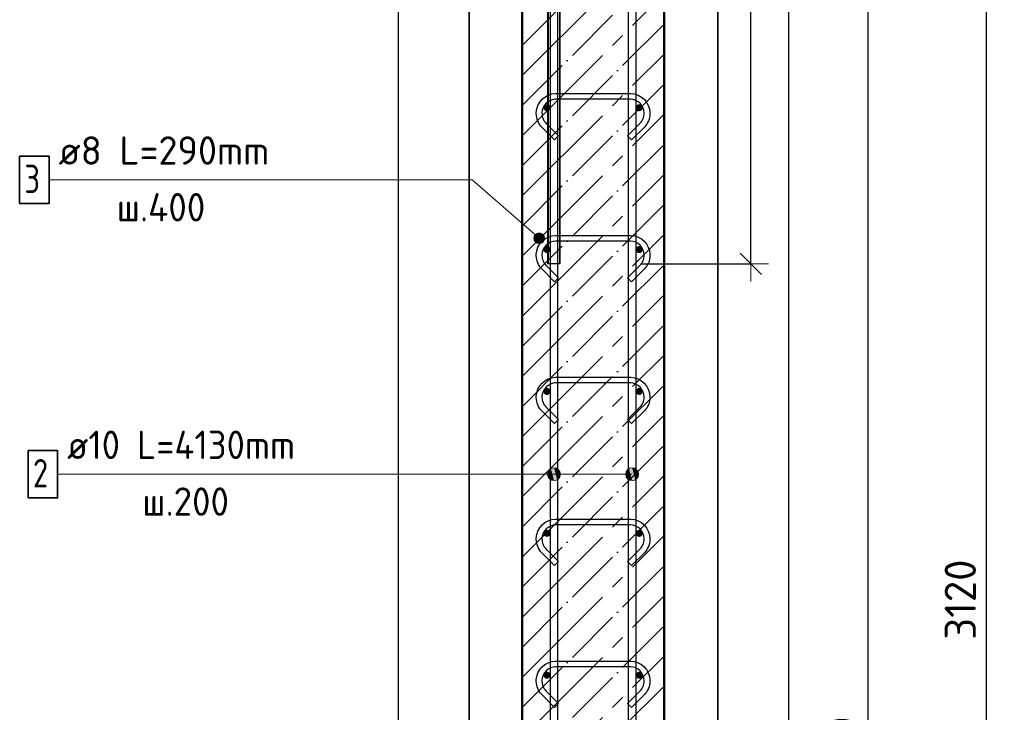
# Model space of a CAD drawing. Header units: millimetres. Extents: x -30645 to 44626, y 46540 to 77351.
# Tile 17 of 84: x -27498 to -26111, y 53203 to 54179. Entities that reach past the tile are written whole.
import ezdxf

# ---------------------------------------------------------------- set-up
doc = ezdxf.new("R2010")
doc.units = ezdxf.units.MM
doc.header["$PDMODE"] = 65
doc.linetypes.add('______11', pattern=[100, 80, -10, 0, -10])
doc.linetypes.add('______5', pattern=[220, 160, -20, 20, -20])
for name, color, linetype, lineweight in [('Standard', 7, 'Continuous', 25), ('Арм.стержн. вертикальными 1', 22, 'Continuous', 35), ('Арм.стержн.горизонт. 1', 180, 'Continuous', 35), ('Размерная линия_ общее', 7, 'Continuous', 13)]:
    doc.layers.add(name, color=color, linetype=linetype, lineweight=lineweight)
doc.layers.add('Арм.стержн. вертикальными 2', color=7, linetype='Continuous', lineweight=35, true_color=0x006e00)
doc.layers.add('Арм.стержн.Стяжки', color=7, linetype='Continuous', lineweight=35, true_color=0x501e0f)
doc.styles.add('ISOCPEUR', font='ISOCPEUR')
doc.dimstyles.new('DIMSTYLE_3', dxfattribs={"dimtxt": 44, "dimasz": 50, "dimexe": 0, "dimexo": 0, "dimgap": 22, "dimtad": 2, "dimdec": 0, "dimrnd": 5, "dimzin": 12, "dimdsep": 46, "dimtxsty": 'ISOCPEUR', "dimblk1": 'ALL_ML_STRICH', "dimblk2": 'ALL_ML_STRICH', "dimsah": 1, "dimcen": 0, "dimclrd": 7, "dimclre": 256, "dimclrt": 7, "dimadec": 0, "dimazin": 0, "dimtfac": 1, "dimtdec": 0, "dimtix": 1, "dimtmove": 2, "dimatfit": 3, "dimfxl": 0, "dimtzin": 0, "dimlwd": 0, "dimlwe": -3, "dimarcsym": 0})

# ---------------------------------------------------------------- blocks, each defined once
blk = doc.blocks.new('ALL_ML_STRICH')
at = {"color": 0, "linetype": 'ByBlock', "lineweight": -2}
for p, q in [((-0.3, -0.3), (0.3, 0.3)), ((0, -0.5), (0, 0.5)), ((-1, 0), (0.5, 0))]:
    blk.add_line(p, q, dxfattribs=at)
blk = doc.blocks.new('*D203')
at = {"layer": 'DEFPOINTS', "color": 7, "linetype": 'Continuous', "lineweight": 13, "transparency": 33554687}
for p in [(-26590.5, 54915), (-26643, 53835), (-26468.4, 53835)]:
    blk.add_point(p, dxfattribs=at)
at = {"layer": 'Размерная линия_ общее', "color": 253, "linetype": 'Continuous', "lineweight": -2, "true_color": 0xa0a0a0, "transparency": 33554687}
for p, q in [((-26570.5, 54915), (-26468.4, 54915)), ((-26623, 53835), (-26468.4, 53835))]:
    blk.add_line(p, q, dxfattribs=at)
at = {"layer": 'Размерная линия_ общее', "color": 7, "linetype": 'Continuous', "lineweight": -2, "transparency": 33554687}
blk.add_line((-26468.4, 53835), (-26468.4, 54915), dxfattribs=at)
at = {"layer": 'Размерная линия_ общее', "color": 7, "linetype": 'Continuous', "lineweight": 13, "transparency": 33554687, "xscale": 50, "yscale": 50, "zscale": 50}
for p, rotation in [((-26468.4, 54915), 90), ((-26468.4, 53835), 270)]:
    blk.add_blockref('ALL_ML_STRICH', p, dxfattribs=dict(at, rotation=rotation))
at = {"layer": 'Размерная линия_ общее', "color": 7, "linetype": 'Continuous', "lineweight": 13, "transparency": 33554687, "insert": (-26505.4, 54381.6), "char_height": 44, "width": 176, "attachment_point": 5, "rotation": 90, "style": 'ISOCPEUR'}
blk.add_mtext('\\A1;{1080}', dxfattribs=at)
blk = doc.blocks.new('*D207')
at = {"layer": 'DEFPOINTS', "color": 7, "linetype": 'Continuous', "lineweight": 13, "transparency": 33554687}
for p in [(-26494.3, 54915), (-26465.6, 51795), (-26136.3, 51795)]:
    blk.add_point(p, dxfattribs=at)
at = {"layer": 'Размерная линия_ общее', "color": 253, "linetype": 'Continuous', "lineweight": -2, "true_color": 0xa0a0a0, "transparency": 33554687}
for p, q in [((-26474.3, 54915), (-26136.3, 54915)), ((-26445.6, 51795), (-26136.3, 51795))]:
    blk.add_line(p, q, dxfattribs=at)
at = {"layer": 'Размерная линия_ общее', "color": 7, "linetype": 'Continuous', "lineweight": -2, "transparency": 33554687}
blk.add_line((-26136.3, 51795), (-26136.3, 54915), dxfattribs=at)
at = {"layer": 'Размерная линия_ общее', "color": 7, "linetype": 'Continuous', "lineweight": 13, "transparency": 33554687, "xscale": 50, "yscale": 50, "zscale": 50}
for p, rotation in [((-26136.3, 54915), 90), ((-26136.3, 51795), 270)]:
    blk.add_blockref('ALL_ML_STRICH', p, dxfattribs=dict(at, rotation=rotation))
at = {"layer": 'Размерная линия_ общее', "color": 7, "linetype": 'Continuous', "lineweight": 13, "transparency": 33554687, "insert": (-26173.3, 53361.6), "char_height": 44, "width": 176, "attachment_point": 5, "rotation": 90, "style": 'ISOCPEUR'}
blk.add_mtext('\\A1;{3120}', dxfattribs=at)
blk = doc.blocks.new('*D210')
at = {"layer": 'DEFPOINTS', "color": 7, "linetype": 'Continuous', "lineweight": 13, "transparency": 33554687}
for p in [(-26625.5, 54255), (-26625.5, 51855), (-26303.1, 51855)]:
    blk.add_point(p, dxfattribs=at)
at = {"layer": 'Размерная линия_ общее', "color": 253, "linetype": 'Continuous', "lineweight": -2, "true_color": 0xa0a0a0, "transparency": 33554687}
for p, q in [((-26605.5, 54255), (-26303.1, 54255)), ((-26605.5, 51855), (-26303.1, 51855))]:
    blk.add_line(p, q, dxfattribs=at)
at = {"layer": 'Размерная линия_ общее', "color": 7, "linetype": 'Continuous', "lineweight": -2, "transparency": 33554687}
blk.add_line((-26303.1, 51855), (-26303.1, 54255), dxfattribs=at)
at = {"layer": 'Размерная линия_ общее', "color": 7, "linetype": 'Continuous', "lineweight": 13, "transparency": 33554687, "xscale": 50, "yscale": 50, "zscale": 50}
for p, rotation in [((-26303.1, 54255), 90), ((-26303.1, 51855), 270)]:
    blk.add_blockref('ALL_ML_STRICH', p, dxfattribs=dict(at, rotation=rotation))
at = {"layer": 'Размерная линия_ общее', "color": 7, "linetype": 'Continuous', "lineweight": 13, "transparency": 33554687, "insert": (-26362.1, 52905), "char_height": 44, "width": 2.2, "attachment_point": 1, "rotation": 90, "line_spacing_factor": 0.60241, "style": 'ISOCPEUR'}
blk.add_mtext('\\W0.91;12х200=2400', dxfattribs=at)

msp = doc.modelspace()

# ---------------------------------------------------------------- hatches: boundary and pattern name
at = {"layer": 'Арм.стержн. вертикальными 1', "linetype": 'Continuous', "lineweight": 13, "transparency": 33554687}
for points in [[(-26753.2, 53533.9), (-26753.2, 53542.9), (-26754.5, 53538.4)], [(-26753.2, 53533.9), (-26753.2, 53542.9), (-26754.5, 53538.4)], [(-26753.2, 53533.9), (-26753.2, 53542.9), (-26754.5, 53538.4)], [(-26753.2, 53542.9), (-26750, 53530.7), (-26750, 53546.2)], [(-26753.2, 53542.9), (-26750, 53530.7), (-26750, 53546.2)], [(-26753.2, 53542.9), (-26750, 53530.7), (-26750, 53546.2)], [(-26753.2, 53542.9), (-26753.2, 53533.9), (-26750, 53530.7)], [(-26753.2, 53542.9), (-26753.2, 53533.9), (-26750, 53530.7)], [(-26753.2, 53542.9), (-26753.2, 53533.9), (-26750, 53530.7)], [(-26750, 53546.2), (-26745.5, 53529.4), (-26745.5, 53547.4)], [(-26750, 53546.2), (-26745.5, 53529.4), (-26745.5, 53547.4)], [(-26750, 53546.2), (-26745.5, 53529.4), (-26745.5, 53547.4)], [(-26750, 53546.2), (-26750, 53530.7), (-26745.5, 53529.4)], [(-26750, 53546.2), (-26750, 53530.7), (-26745.5, 53529.4)], [(-26750, 53546.2), (-26750, 53530.7), (-26745.5, 53529.4)], [(-26745.5, 53547.4), (-26745.5, 53529.4), (-26741, 53530.7)], [(-26745.5, 53547.4), (-26741, 53530.7), (-26741, 53546.2)], [(-26745.5, 53547.4), (-26745.5, 53529.4), (-26741, 53530.7)], [(-26745.5, 53547.4), (-26741, 53530.7), (-26741, 53546.2)], [(-26745.5, 53547.4), (-26745.5, 53529.4), (-26741, 53530.7)], [(-26745.5, 53547.4), (-26741, 53530.7), (-26741, 53546.2)], [(-26741, 53546.2), (-26741, 53530.7), (-26737.8, 53533.9)], [(-26741, 53546.2), (-26737.8, 53533.9), (-26737.8, 53542.9)], [(-26741, 53546.2), (-26741, 53530.7), (-26737.8, 53533.9)], [(-26741, 53546.2), (-26737.8, 53533.9), (-26737.8, 53542.9)], [(-26741, 53546.2), (-26741, 53530.7), (-26737.8, 53533.9)], [(-26741, 53546.2), (-26737.8, 53533.9), (-26737.8, 53542.9)], [(-26737.8, 53542.9), (-26737.8, 53533.9), (-26736.5, 53538.4)], [(-26737.8, 53542.9), (-26737.8, 53533.9), (-26736.5, 53538.4)], [(-26737.8, 53542.9), (-26737.8, 53533.9), (-26736.5, 53538.4)], [(-26643.2, 53533.9), (-26643.2, 53542.9), (-26644.5, 53538.4)], [(-26643.2, 53533.9), (-26643.2, 53542.9), (-26644.5, 53538.4)], [(-26643.2, 53533.9), (-26643.2, 53542.9), (-26644.5, 53538.4)], [(-26643.2, 53542.9), (-26640, 53530.7), (-26640, 53546.2)], [(-26643.2, 53542.9), (-26640, 53530.7), (-26640, 53546.2)], [(-26643.2, 53542.9), (-26640, 53530.7), (-26640, 53546.2)], [(-26643.2, 53542.9), (-26643.2, 53533.9), (-26640, 53530.7)], [(-26643.2, 53542.9), (-26643.2, 53533.9), (-26640, 53530.7)], [(-26643.2, 53542.9), (-26643.2, 53533.9), (-26640, 53530.7)], [(-26640, 53546.2), (-26635.5, 53529.4), (-26635.5, 53547.4)], [(-26640, 53546.2), (-26635.5, 53529.4), (-26635.5, 53547.4)], [(-26640, 53546.2), (-26635.5, 53529.4), (-26635.5, 53547.4)], [(-26640, 53546.2), (-26640, 53530.7), (-26635.5, 53529.4)], [(-26640, 53546.2), (-26640, 53530.7), (-26635.5, 53529.4)], [(-26640, 53546.2), (-26640, 53530.7), (-26635.5, 53529.4)], [(-26635.5, 53547.4), (-26635.5, 53529.4), (-26631, 53530.7)], [(-26635.5, 53547.4), (-26631, 53530.7), (-26631, 53546.2)], [(-26635.5, 53547.4), (-26635.5, 53529.4), (-26631, 53530.7)], [(-26635.5, 53547.4), (-26631, 53530.7), (-26631, 53546.2)], [(-26635.5, 53547.4), (-26635.5, 53529.4), (-26631, 53530.7)], [(-26635.5, 53547.4), (-26631, 53530.7), (-26631, 53546.2)], [(-26631, 53546.2), (-26631, 53530.7), (-26627.7, 53533.9)], [(-26631, 53546.2), (-26627.7, 53533.9), (-26627.7, 53542.9)], [(-26631, 53546.2), (-26631, 53530.7), (-26627.7, 53533.9)], [(-26631, 53546.2), (-26627.7, 53533.9), (-26627.7, 53542.9)], [(-26631, 53546.2), (-26631, 53530.7), (-26627.7, 53533.9)], [(-26631, 53546.2), (-26627.7, 53533.9), (-26627.7, 53542.9)], [(-26627.7, 53542.9), (-26627.7, 53533.9), (-26626.5, 53538.4)], [(-26627.7, 53542.9), (-26627.7, 53533.9), (-26626.5, 53538.4)], [(-26627.7, 53542.9), (-26627.7, 53533.9), (-26626.5, 53538.4)]]:
    msp.add_hatch(color=7, dxfattribs=at).paths.add_polyline_path(points)
at = {"layer": 'Арм.стержн.горизонт. 1', "linetype": 'Continuous', "lineweight": 50, "transparency": 33554687}
for points in [[(-26750.5, 54055), (-26750.9, 54057), (-26752, 54058.6), (-26753.6, 54059.7), (-26755.5, 54060), (-26757.4, 54059.7), (-26759, 54058.6), (-26760.1, 54057), (-26760.5, 54055), (-26760.1, 54053.1), (-26759, 54051.5), (-26757.4, 54050.4), (-26755.5, 54050), (-26753.6, 54050.4), (-26752, 54051.5), (-26750.9, 54053.1)], [(-26620.5, 54055), (-26620.9, 54057), (-26622, 54058.6), (-26623.6, 54059.7), (-26625.5, 54060), (-26627.4, 54059.7), (-26629, 54058.6), (-26630.1, 54057), (-26630.5, 54055), (-26630.1, 54053.1), (-26629, 54051.5), (-26627.4, 54050.4), (-26625.5, 54050), (-26623.6, 54050.4), (-26622, 54051.5), (-26620.9, 54053.1)], [(-26750.5, 53855), (-26750.9, 53857), (-26752, 53858.6), (-26753.6, 53859.7), (-26755.5, 53860), (-26757.4, 53859.7), (-26759, 53858.6), (-26760.1, 53857), (-26760.5, 53855), (-26760.1, 53853.1), (-26759, 53851.5), (-26757.4, 53850.4), (-26755.5, 53850), (-26753.6, 53850.4), (-26752, 53851.5), (-26750.9, 53853.1)], [(-26620.5, 53855), (-26620.9, 53857), (-26622, 53858.6), (-26623.6, 53859.7), (-26625.5, 53860), (-26627.4, 53859.7), (-26629, 53858.6), (-26630.1, 53857), (-26630.5, 53855), (-26630.1, 53853.1), (-26629, 53851.5), (-26627.4, 53850.4), (-26625.5, 53850), (-26623.6, 53850.4), (-26622, 53851.5), (-26620.9, 53853.1)], [(-26750.5, 53655), (-26750.9, 53657), (-26752, 53658.6), (-26753.6, 53659.7), (-26755.5, 53660), (-26757.4, 53659.7), (-26759, 53658.6), (-26760.1, 53657), (-26760.5, 53655), (-26760.1, 53653.1), (-26759, 53651.5), (-26757.4, 53650.4), (-26755.5, 53650), (-26753.6, 53650.4), (-26752, 53651.5), (-26750.9, 53653.1)], [(-26620.5, 53655), (-26620.9, 53657), (-26622, 53658.6), (-26623.6, 53659.7), (-26625.5, 53660), (-26627.4, 53659.7), (-26629, 53658.6), (-26630.1, 53657), (-26630.5, 53655), (-26630.1, 53653.1), (-26629, 53651.5), (-26627.4, 53650.4), (-26625.5, 53650), (-26623.6, 53650.4), (-26622, 53651.5), (-26620.9, 53653.1)], [(-26750.5, 53455), (-26750.9, 53457), (-26752, 53458.6), (-26753.6, 53459.7), (-26755.5, 53460), (-26757.4, 53459.7), (-26759, 53458.6), (-26760.1, 53457), (-26760.5, 53455), (-26760.1, 53453.1), (-26759, 53451.5), (-26757.4, 53450.4), (-26755.5, 53450), (-26753.6, 53450.4), (-26752, 53451.5), (-26750.9, 53453.1)], [(-26620.5, 53455), (-26620.9, 53457), (-26622, 53458.6), (-26623.6, 53459.7), (-26625.5, 53460), (-26627.4, 53459.7), (-26629, 53458.6), (-26630.1, 53457), (-26630.5, 53455), (-26630.1, 53453.1), (-26629, 53451.5), (-26627.4, 53450.4), (-26625.5, 53450), (-26623.6, 53450.4), (-26622, 53451.5), (-26620.9, 53453.1)], [(-26750.5, 53255), (-26750.9, 53257), (-26752, 53258.6), (-26753.6, 53259.7), (-26755.5, 53260), (-26757.4, 53259.7), (-26759, 53258.6), (-26760.1, 53257), (-26760.5, 53255), (-26760.1, 53253.1), (-26759, 53251.5), (-26757.4, 53250.4), (-26755.5, 53250), (-26753.6, 53250.4), (-26752, 53251.5), (-26750.9, 53253.1)], [(-26620.5, 53255), (-26620.9, 53257), (-26622, 53258.6), (-26623.6, 53259.7), (-26625.5, 53260), (-26627.4, 53259.7), (-26629, 53258.6), (-26630.1, 53257), (-26630.5, 53255), (-26630.1, 53253.1), (-26629, 53251.5), (-26627.4, 53250.4), (-26625.5, 53250), (-26623.6, 53250.4), (-26622, 53251.5), (-26620.9, 53253.1)]]:
    msp.add_hatch(color=4, dxfattribs=at).paths.add_polyline_path(points)
at = {"layer": 'Арм.стержн.Стяжки', "linetype": 'Continuous', "lineweight": 13, "transparency": 33554687}
for points in [[(-26773.8, 53872.5), (-26768.9, 53878.1), (-26772.1, 53876)], [(-26768.9, 53878.1), (-26773.8, 53872.5), (-26773.6, 53868.7)], [(-26768.9, 53878.1), (-26773.6, 53868.7), (-26765.1, 53878.4)], [(-26765.1, 53878.4), (-26773.6, 53868.7), (-26771.4, 53865.4)], [(-26765.1, 53878.4), (-26771.4, 53865.4), (-26761.6, 53876.7)], [(-26761.6, 53876.7), (-26771.4, 53865.4), (-26767.9, 53863.7)], [(-26761.6, 53876.7), (-26767.9, 53863.7), (-26759.4, 53873.4)], [(-26759.4, 53873.4), (-26767.9, 53863.7), (-26764.1, 53864)], [(-26759.4, 53873.4), (-26764.1, 53864), (-26759.2, 53869.6)], [(-26759.2, 53869.6), (-26764.1, 53864), (-26760.8, 53866.1)]]:
    msp.add_hatch(color=7, dxfattribs=at).paths.add_polyline_path(points)

# ---------------------------------------------------------------- linework, layer by layer
at = {"color": 52, "linetype": 'Continuous', "lineweight": -3, "transparency": 33554687}
for p, q in [((-26864.8, 56212.7), (-26864.8, 51725)), ((-26864.8, 51725), (-26864.8, 56212.7)), ((-26514.8, 56212.7), (-26514.8, 51725)), ((-26514.8, 51725), (-26514.8, 56212.7))]:
    msp.add_line(p, q, dxfattribs=at)
at = {"layer": 'Standard', "color": 7, "linetype": 'Continuous', "lineweight": 50, "transparency": 33554687}
for p, q in [((-26790.5, 54915), (-26790.5, 51795)), ((-26590.5, 51795), (-26590.5, 54915))]:
    msp.add_line(p, q, dxfattribs=at)
at = {"layer": 'Standard', "color": 253, "linetype": '______11', "lineweight": -3, "true_color": 0xababab, "transparency": 33554687}
for p, q in [((-26790.5, 54142.7), (-26590.5, 54342.7)), ((-26790.5, 54057.9), (-26590.5, 54257.9)), ((-26790.5, 53973), (-26590.5, 54173)), ((-26790.5, 53888.2), (-26590.5, 54088.2)), ((-26790.5, 53803.3), (-26590.5, 54003.3)), ((-26790.5, 53718.5), (-26590.5, 53918.5)), ((-26790.5, 53633.6), (-26590.5, 53833.6)), ((-26790.5, 53548.8), (-26590.5, 53748.8)), ((-26790.5, 53463.9), (-26590.5, 53663.9)), ((-26790.5, 53379.1), (-26590.5, 53579.1)), ((-26790.5, 53294.2), (-26590.5, 53494.2)), ((-26790.5, 53209.4), (-26590.5, 53409.4)), ((-26790.5, 53124.5), (-26590.5, 53324.5)), ((-26790.5, 53039.7), (-26590.5, 53239.7))]:
    msp.add_line(p, q, dxfattribs=at)
at = {"layer": 'Standard', "color": 253, "linetype": '______5', "lineweight": -3, "true_color": 0xababab, "transparency": 33554687}
for p, q in [((-26790.5, 54100.3), (-26590.5, 54300.3)), ((-26790.5, 54015.5), (-26590.5, 54215.5)), ((-26790.5, 53930.6), (-26590.5, 54130.6)), ((-26790.5, 53845.8), (-26590.5, 54045.8)), ((-26790.5, 53760.9), (-26590.5, 53960.9)), ((-26790.5, 53676.1), (-26590.5, 53876.1)), ((-26790.5, 53591.2), (-26590.5, 53791.2)), ((-26790.5, 53506.4), (-26590.5, 53706.4)), ((-26790.5, 53421.5), (-26590.5, 53621.5)), ((-26790.5, 53336.6), (-26590.5, 53536.6)), ((-26790.5, 53251.8), (-26590.5, 53451.8)), ((-26790.5, 53166.9), (-26590.5, 53366.9)), ((-26790.5, 53082.1), (-26590.5, 53282.1))]:
    msp.add_line(p, q, dxfattribs=at)
at = {"layer": 'Standard', "color": 7, "linetype": 'Continuous', "lineweight": 25, "transparency": 33554687}
msp.add_lwpolyline([(-26964.8, 51625), (-26414.8, 51625), (-26414.8, 56312.7), (-26964.8, 56312.7), (-26964.8, 51625)], dxfattribs=at)
at = {"layer": 'Арм.стержн. вертикальными 1', "color": 7, "linetype": 'Continuous', "lineweight": 13, "transparency": 33554687}
for p, q in [((-26745.5, 53547.4), (-26745.5, 53547.4)), ((-26745.5, 53547.4), (-26745.5, 53547.4)), ((-26745.5, 53547.4), (-26745.5, 53547.4)), ((-26635.5, 53547.4), (-26635.5, 53547.4)), ((-26635.5, 53547.4), (-26635.5, 53547.4)), ((-26635.5, 53547.4), (-26635.5, 53547.4)), ((-27444.8, 53538.4), (-26852.8, 53538.4)), ((-26852.8, 53538.4), (-26635.5, 53538.4)), ((-26852.8, 53538.4), (-26635.5, 53538.4)), ((-26852.8, 53538.4), (-26635.5, 53538.4)), ((-26852.8, 53538.4), (-26745.5, 53538.4)), ((-26852.8, 53538.4), (-26745.5, 53538.4)), ((-26852.8, 53538.4), (-26745.5, 53538.4)), ((-26754.5, 53538.4), (-26754.5, 53538.4)), ((-26754.5, 53538.4), (-26754.5, 53538.4)), ((-26754.5, 53538.4), (-26754.5, 53538.4)), ((-26745.5, 53529.4), (-26745.5, 53529.4)), ((-26745.5, 53529.4), (-26745.5, 53529.4)), ((-26745.5, 53529.4), (-26745.5, 53529.4)), ((-26736.5, 53538.4), (-26736.5, 53538.4)), ((-26736.5, 53538.4), (-26736.5, 53538.4)), ((-26736.5, 53538.4), (-26736.5, 53538.4)), ((-26644.5, 53538.4), (-26644.5, 53538.4)), ((-26644.5, 53538.4), (-26644.5, 53538.4)), ((-26644.5, 53538.4), (-26644.5, 53538.4)), ((-26635.5, 53529.4), (-26635.5, 53529.4)), ((-26635.5, 53529.4), (-26635.5, 53529.4)), ((-26635.5, 53529.4), (-26635.5, 53529.4)), ((-26626.5, 53538.4), (-26626.5, 53538.4)), ((-26626.5, 53538.4), (-26626.5, 53538.4)), ((-26626.5, 53538.4), (-26626.5, 53538.4))]:
    msp.add_line(p, q, dxfattribs=at)
at = {"layer": 'Арм.стержн. вертикальными 1', "color": 4, "linetype": 'Continuous', "lineweight": 25, "transparency": 33554687}
for points in [[(-26750.5, 51795), (-26750.5, 55925), (-26740.5, 55925), (-26740.5, 51795), (-26750.5, 51795)], [(-26750.5, 51795), (-26750.5, 55925), (-26740.5, 55925), (-26740.5, 51795), (-26750.5, 51795)], [(-26750.5, 51795), (-26750.5, 55925), (-26740.5, 55925), (-26740.5, 51795), (-26750.5, 51795)], [(-26640.5, 51795), (-26640.5, 55925), (-26630.5, 55925), (-26630.5, 51795), (-26640.5, 51795)], [(-26640.5, 51795), (-26640.5, 55925), (-26630.5, 55925), (-26630.5, 51795), (-26640.5, 51795)], [(-26640.5, 51795), (-26640.5, 55925), (-26630.5, 55925), (-26630.5, 51795), (-26640.5, 51795)]]:
    msp.add_lwpolyline(points, dxfattribs=at)
at = {"layer": 'Арм.стержн. вертикальными 1', "color": 7, "linetype": 'Continuous', "lineweight": 35, "transparency": 33554687}
msp.add_lwpolyline([(-27486.1, 53505.1), (-27444.8, 53505.1), (-27444.8, 53571.8), (-27486.1, 53571.8), (-27486.1, 53505.1)], dxfattribs=at)
at = {"layer": 'Арм.стержн. вертикальными 1', "color": 7, "linetype": 'Continuous', "lineweight": 13, "transparency": 33554687}
for centre in [(-26745.5, 53538.4), (-26745.5, 53538.4), (-26745.5, 53538.4), (-26635.5, 53538.4), (-26635.5, 53538.4), (-26635.5, 53538.4)]:
    msp.add_circle(centre, 9, dxfattribs=at)
at = {"layer": 'Арм.стержн. вертикальными 2', "color": 7, "linetype": 'Continuous', "lineweight": 25, "transparency": 33554687}
for points in [[(-26738, 56175), (-26738, 53835), (-26754, 53835), (-26754, 56175), (-26738, 56175)], [(-26738, 56175), (-26738, 53835), (-26754, 53835), (-26754, 56175), (-26738, 56175)], [(-26737.5, 56175), (-26737.5, 53835), (-26753.5, 53835), (-26753.5, 56175), (-26737.5, 56175)]]:
    msp.add_lwpolyline(points, dxfattribs=at)
at = {"layer": 'Арм.стержн.Стяжки', "color": 7, "linetype": 'Continuous', "lineweight": 13, "transparency": 33554687}
for p, q in [((-27456.7, 53953.4), (-26860.7, 53953.4)), ((-26860.7, 53953.4), (-26766.5, 53871)), ((-26772.1, 53876), (-26772.1, 53876)), ((-26761.6, 53876.7), (-26761.6, 53876.7)), ((-26771.4, 53865.4), (-26771.4, 53865.4)), ((-26760.8, 53866.1), (-26760.8, 53866.1))]:
    msp.add_line(p, q, dxfattribs=at)
at = {"layer": 'Арм.стержн.Стяжки', "color": 40, "linetype": 'Continuous', "lineweight": 25, "transparency": 33554687}
for points in [[(-26641.9, 54015.3), (-26624.1, 54033.2), (-26622.8, 54034.6), (-26621.7, 54036.1), (-26620.8, 54037.7), (-26620, 54039.4), (-26619.4, 54041.1), (-26618.9, 54042.9), (-26618.6, 54044.8), (-26618.5, 54046.7), (-26618.5, 54047.8), (-26619, 54051.4), (-26620.2, 54055.1), (-26622.1, 54058.4), (-26624.4, 54061.2), (-26627.1, 54063.5), (-26630.4, 54065.3), (-26634.1, 54066.5), (-26637.7, 54067), (-26743.3, 54067), (-26746.9, 54066.5), (-26750.5, 54065.3), (-26753.9, 54063.5), (-26756.6, 54061.2), (-26758.9, 54058.4), (-26760.8, 54055.1), (-26762, 54051.4), (-26762.5, 54047.8), (-26762.5, 54046.7), (-26762.4, 54044.8), (-26762.1, 54042.9), (-26761.6, 54041.1), (-26761, 54039.4), (-26760.2, 54037.7), (-26759.2, 54036.1), (-26758.1, 54034.6), (-26756.9, 54033.2), (-26739, 54015.3), (-26744.7, 54009.7), (-26762.8, 54027.7), (-26764.4, 54029.6), (-26765.9, 54031.7), (-26767.3, 54034), (-26768.4, 54036.3), (-26769.2, 54038.7), (-26769.9, 54041.3), (-26770.3, 54043.9), (-26770.5, 54046.4), (-26770.5, 54048.4), (-26769.8, 54053.2), (-26768.1, 54058.3), (-26765.5, 54063), (-26762.3, 54066.9), (-26758.4, 54070.1), (-26753.8, 54072.7), (-26748.7, 54074.4), (-26743.8, 54075), (-26637.2, 54075), (-26632.3, 54074.4), (-26627.2, 54072.7), (-26622.5, 54070.1), (-26618.7, 54066.9), (-26615.5, 54063), (-26612.8, 54058.3), (-26611.2, 54053.2), (-26610.5, 54048.4), (-26610.5, 54046.4), (-26610.7, 54043.9), (-26611.1, 54041.3), (-26611.7, 54038.7), (-26612.6, 54036.3), (-26613.7, 54034), (-26615, 54031.7), (-26616.6, 54029.6), (-26618.2, 54027.7), (-26636.3, 54009.7), (-26641.9, 54015.3)], [(-26641.9, 53815.3), (-26624.1, 53833.2), (-26622.8, 53834.6), (-26621.7, 53836.1), (-26620.8, 53837.7), (-26620, 53839.4), (-26619.4, 53841.1), (-26618.9, 53842.9), (-26618.6, 53844.8), (-26618.5, 53846.7), (-26618.5, 53847.8), (-26619, 53851.4), (-26620.2, 53855.1), (-26622.1, 53858.4), (-26624.4, 53861.2), (-26627.1, 53863.5), (-26630.4, 53865.3), (-26634.1, 53866.5), (-26637.7, 53867), (-26743.3, 53867), (-26746.9, 53866.5), (-26750.5, 53865.3), (-26753.9, 53863.5), (-26756.6, 53861.2), (-26758.9, 53858.4), (-26760.8, 53855.1), (-26762, 53851.4), (-26762.5, 53847.8), (-26762.5, 53846.7), (-26762.4, 53844.8), (-26762.1, 53842.9), (-26761.6, 53841.1), (-26761, 53839.4), (-26760.2, 53837.7), (-26759.2, 53836.1), (-26758.1, 53834.6), (-26756.9, 53833.2), (-26739, 53815.3), (-26744.7, 53809.7), (-26762.8, 53827.7), (-26764.4, 53829.6), (-26765.9, 53831.7), (-26767.3, 53834), (-26768.4, 53836.3), (-26769.2, 53838.7), (-26769.9, 53841.3), (-26770.3, 53843.9), (-26770.5, 53846.4), (-26770.5, 53848.4), (-26769.8, 53853.2), (-26768.1, 53858.3), (-26765.5, 53863), (-26762.3, 53866.9), (-26758.4, 53870.1), (-26753.8, 53872.7), (-26748.7, 53874.4), (-26743.8, 53875), (-26637.2, 53875), (-26632.3, 53874.4), (-26627.2, 53872.7), (-26622.5, 53870.1), (-26618.7, 53866.9), (-26615.5, 53863), (-26612.8, 53858.3), (-26611.2, 53853.2), (-26610.5, 53848.4), (-26610.5, 53846.4), (-26610.7, 53843.9), (-26611.1, 53841.3), (-26611.7, 53838.7), (-26612.6, 53836.3), (-26613.7, 53834), (-26615, 53831.7), (-26616.6, 53829.6), (-26618.2, 53827.7), (-26636.3, 53809.7), (-26641.9, 53815.3)], [(-26641.9, 53615.3), (-26624.1, 53633.2), (-26622.8, 53634.6), (-26621.7, 53636.1), (-26620.8, 53637.7), (-26620, 53639.4), (-26619.4, 53641.1), (-26618.9, 53642.9), (-26618.6, 53644.8), (-26618.5, 53646.7), (-26618.5, 53647.8), (-26619, 53651.4), (-26620.2, 53655.1), (-26622.1, 53658.4), (-26624.4, 53661.2), (-26627.1, 53663.5), (-26630.4, 53665.3), (-26634.1, 53666.5), (-26637.7, 53667), (-26743.3, 53667), (-26746.9, 53666.5), (-26750.5, 53665.3), (-26753.9, 53663.5), (-26756.6, 53661.2), (-26758.9, 53658.4), (-26760.8, 53655.1), (-26762, 53651.4), (-26762.5, 53647.8), (-26762.5, 53646.7), (-26762.4, 53644.8), (-26762.1, 53642.9), (-26761.6, 53641.1), (-26761, 53639.4), (-26760.2, 53637.7), (-26759.2, 53636.1), (-26758.1, 53634.6), (-26756.9, 53633.2), (-26739, 53615.3), (-26744.7, 53609.7), (-26762.8, 53627.7), (-26764.4, 53629.6), (-26765.9, 53631.7), (-26767.3, 53634), (-26768.4, 53636.3), (-26769.2, 53638.7), (-26769.9, 53641.3), (-26770.3, 53643.9), (-26770.5, 53646.4), (-26770.5, 53648.4), (-26769.8, 53653.2), (-26768.1, 53658.3), (-26765.5, 53663), (-26762.3, 53666.9), (-26758.4, 53670.1), (-26753.8, 53672.7), (-26748.7, 53674.4), (-26743.8, 53675), (-26637.2, 53675), (-26632.3, 53674.4), (-26627.2, 53672.7), (-26622.5, 53670.1), (-26618.7, 53666.9), (-26615.5, 53663), (-26612.8, 53658.3), (-26611.2, 53653.2), (-26610.5, 53648.4), (-26610.5, 53646.4), (-26610.7, 53643.9), (-26611.1, 53641.3), (-26611.7, 53638.7), (-26612.6, 53636.3), (-26613.7, 53634), (-26615, 53631.7), (-26616.6, 53629.6), (-26618.2, 53627.7), (-26636.3, 53609.7), (-26641.9, 53615.3)], [(-26641.9, 53415.3), (-26624.1, 53433.2), (-26622.8, 53434.6), (-26621.7, 53436.1), (-26620.8, 53437.7), (-26620, 53439.4), (-26619.4, 53441.1), (-26618.9, 53442.9), (-26618.6, 53444.8), (-26618.5, 53446.7), (-26618.5, 53447.8), (-26619, 53451.4), (-26620.2, 53455.1), (-26622.1, 53458.4), (-26624.4, 53461.2), (-26627.1, 53463.5), (-26630.4, 53465.3), (-26634.1, 53466.5), (-26637.7, 53467), (-26743.3, 53467), (-26746.9, 53466.5), (-26750.5, 53465.3), (-26753.9, 53463.5), (-26756.6, 53461.2), (-26758.9, 53458.4), (-26760.8, 53455.1), (-26762, 53451.4), (-26762.5, 53447.8), (-26762.5, 53446.7), (-26762.4, 53444.8), (-26762.1, 53442.9), (-26761.6, 53441.1), (-26761, 53439.4), (-26760.2, 53437.7), (-26759.2, 53436.1), (-26758.1, 53434.6), (-26756.9, 53433.2), (-26739, 53415.3), (-26744.7, 53409.7), (-26762.8, 53427.7), (-26764.4, 53429.6), (-26765.9, 53431.7), (-26767.3, 53434), (-26768.4, 53436.3), (-26769.2, 53438.7), (-26769.9, 53441.3), (-26770.3, 53443.9), (-26770.5, 53446.4), (-26770.5, 53448.4), (-26769.8, 53453.2), (-26768.1, 53458.3), (-26765.5, 53463), (-26762.3, 53466.9), (-26758.4, 53470.1), (-26753.8, 53472.7), (-26748.7, 53474.4), (-26743.8, 53475), (-26637.2, 53475), (-26632.3, 53474.4), (-26627.2, 53472.7), (-26622.5, 53470.1), (-26618.7, 53466.9), (-26615.5, 53463), (-26612.8, 53458.3), (-26611.2, 53453.2), (-26610.5, 53448.4), (-26610.5, 53446.4), (-26610.7, 53443.9), (-26611.1, 53441.3), (-26611.7, 53438.7), (-26612.6, 53436.3), (-26613.7, 53434), (-26615, 53431.7), (-26616.6, 53429.6), (-26618.2, 53427.7), (-26636.3, 53409.7), (-26641.9, 53415.3)], [(-26641.9, 53215.3), (-26624.1, 53233.2), (-26622.8, 53234.6), (-26621.7, 53236.1), (-26620.8, 53237.7), (-26620, 53239.4), (-26619.4, 53241.1), (-26618.9, 53242.9), (-26618.6, 53244.8), (-26618.5, 53246.7), (-26618.5, 53247.8), (-26619, 53251.4), (-26620.2, 53255.1), (-26622.1, 53258.4), (-26624.4, 53261.2), (-26627.1, 53263.5), (-26630.4, 53265.3), (-26634.1, 53266.5), (-26637.7, 53267), (-26743.3, 53267), (-26746.9, 53266.5), (-26750.5, 53265.3), (-26753.9, 53263.5), (-26756.6, 53261.2), (-26758.9, 53258.4), (-26760.8, 53255.1), (-26762, 53251.4), (-26762.5, 53247.8), (-26762.5, 53246.7), (-26762.4, 53244.8), (-26762.1, 53242.9), (-26761.6, 53241.1), (-26761, 53239.4), (-26760.2, 53237.7), (-26759.2, 53236.1), (-26758.1, 53234.6), (-26756.9, 53233.2), (-26739, 53215.3), (-26744.7, 53209.7), (-26762.8, 53227.7), (-26764.4, 53229.6), (-26765.9, 53231.7), (-26767.3, 53234), (-26768.4, 53236.3), (-26769.2, 53238.7), (-26769.9, 53241.3), (-26770.3, 53243.9), (-26770.5, 53246.4), (-26770.5, 53248.4), (-26769.8, 53253.2), (-26768.1, 53258.3), (-26765.5, 53263), (-26762.3, 53266.9), (-26758.4, 53270.1), (-26753.8, 53272.7), (-26748.7, 53274.4), (-26743.8, 53275), (-26637.2, 53275), (-26632.3, 53274.4), (-26627.2, 53272.7), (-26622.5, 53270.1), (-26618.7, 53266.9), (-26615.5, 53263), (-26612.8, 53258.3), (-26611.2, 53253.2), (-26610.5, 53248.4), (-26610.5, 53246.4), (-26610.7, 53243.9), (-26611.1, 53241.3), (-26611.7, 53238.7), (-26612.6, 53236.3), (-26613.7, 53234), (-26615, 53231.7), (-26616.6, 53229.6), (-26618.2, 53227.7), (-26636.3, 53209.7), (-26641.9, 53215.3)]]:
    msp.add_lwpolyline(points, dxfattribs=at)
at = {"layer": 'Арм.стержн.Стяжки', "color": 7, "linetype": 'Continuous', "lineweight": 35, "transparency": 33554687}
msp.add_lwpolyline([(-27498.1, 53920.1), (-27456.7, 53920.1), (-27456.7, 53986.7), (-27498.1, 53986.7), (-27498.1, 53920.1)], dxfattribs=at)
at = {"layer": 'Арм.стержн.Стяжки', "color": 7, "linetype": 'Continuous', "lineweight": 13, "transparency": 33554687}
msp.add_circle((-26766.5, 53871), 7.5, dxfattribs=at)

# ---------------------------------------------------------------- texts
at = {"layer": 'Арм.стержн. вертикальными 1', "color": 7, "linetype": 'Continuous', "lineweight": 25, "transparency": 33554687, "char_height": 40, "attachment_point": 7, "style": 'ISOCPEUR'}
for s, insert, width in [('\\W0.94;ø10 L=4130mm ', (-27431.4, 53559.8), 386.635), ('\\W0.78;2', (-27479.4, 53519.8), 43.521), ('\\W0.95;ш.200 ', (-27325.4, 53479.8), 174.933)]:
    msp.add_mtext(s, dxfattribs=dict(at, insert=insert, width=width))
at = {"layer": 'Арм.стержн.Стяжки', "color": 7, "linetype": 'Continuous', "lineweight": 25, "transparency": 33554687, "char_height": 40, "attachment_point": 7, "style": 'ISOCPEUR'}
for s, insert, width in [('\\W0.98;ø8 L=290mm ', (-27443.4, 53974.7), 343.369), ('\\W0.78;3', (-27491.4, 53934.7), 43.521), ('\\W0.95;ш.400 ', (-27361.4, 53894.7), 178.965)]:
    msp.add_mtext(s, dxfattribs=dict(at, insert=insert, width=width))

# ---------------------------------------------------------------- dimensions: what is measured, and where the dimension line sits
at = {"layer": 'Размерная линия_ общее', "color": 7, "linetype": 'Continuous', "lineweight": 13, "transparency": 33554687}
for base, p1, p2, picture, middle in [((-26468.4, 54915), (-26623, 53835), (-26570.5, 54915), '*D203', (-26505.4, 54381.6)), ((-26136.3, 54915), (-26445.6, 51795), (-26474.3, 54915), '*D207', (-26173.3, 53361.6))]:
    dim = msp.add_linear_dim(base=base, p1=p1, p2=p2, angle=90, dimstyle='DIMSTYLE_3', override={"dimpost": '<>', "dimclrd": 7, "dimclre": 253, "dimclrt": 7, "dimlwd": 0, "dimlwe": 65533}, dxfattribs=at)
    dim.commit()
    dim.dimension.update_dxf_attribs({"geometry": picture, "text_midpoint": middle, "dimtype": 160})
dim = msp.add_linear_dim(base=(-26303.1, 54255), p1=(-26605.5, 51855), p2=(-26605.5, 54255), angle=90, text='\\W0.91;12х200=2400', dimstyle='DIMSTYLE_3', override={"dimpost": '<>', "dimclrd": 7, "dimclre": 253, "dimclrt": 7, "dimlwd": 0, "dimlwe": 65533}, dxfattribs=at)
dim.commit()
dim.dimension.update_dxf_attribs({"geometry": '*D210', "text_midpoint": (-26325.1, 53055), "dimtype": 160})

doc.saveas('drawing.dxf')
